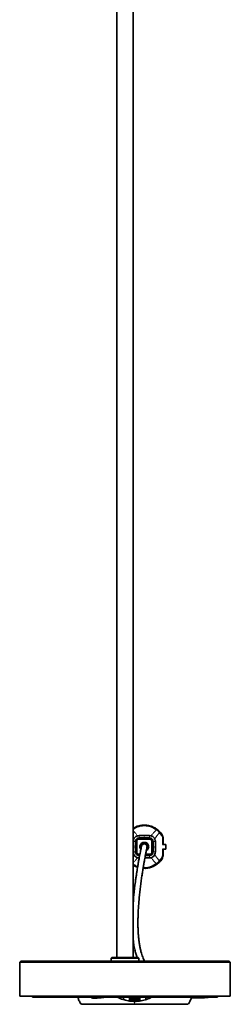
# Model space of a CAD drawing. Header units: millimetres. Extents: x 534 to 2723, y 468 to 4120.
# Tile 4 of 7: x 544 to 724, y 2433 to 3276. Entities that reach past the tile are written whole.
import ezdxf

# ---------------------------------------------------------------- set-up
doc = ezdxf.new("R2010")
doc.units = ezdxf.units.MM
doc.header["$LTSCALE"] = 15

msp = doc.modelspace()

# ---------------------------------------------------------------- linework, layer by layer
at = {"color": 7, "linetype": 'Continuous', "lineweight": 35}
for p, q in [((626.58, 3911.15), (626.58, 2472.87)), ((640.58, 2472.87), (640.58, 3911.15)), ((654.58, 2577.37), (645.58, 2577.37)), ((645.58, 2575.37), (654.58, 2575.37)), ((654.58, 2574.37), (645.58, 2574.37)), ((666.08, 2569.87), (666.08, 2575.37)), ((640.58, 2572.36), (640.58, 2563.37)), ((642.58, 2563.37), (642.58, 2572.36)), ((643.58, 2572.36), (643.58, 2563.37)), ((652.48, 2567.87), (652.38, 2567.19)), ((657.58, 2572.36), (657.58, 2563.37)), ((659.58, 2563.37), (659.58, 2572.36)), ((668.47, 2569.87), (665.55, 2569.87)), ((665.55, 2565.87), (668.47, 2565.87)), ((666.08, 2560.37), (666.08, 2565.87)), ((668.47, 2569.87), (668.58, 2567.87)), ((668.58, 2567.87), (668.47, 2565.87)), ((645.58, 2561.37), (646.3, 2561.37)), ((646.11, 2560.37), (645.58, 2560.37)), ((650.62, 2558.37), (654.58, 2558.37)), ((654.58, 2560.37), (651, 2560.37)), ((651.19, 2561.37), (654.58, 2561.37)), ((622.33, 2472.87), (621.83, 2472.37)), ((621.83, 2472.37), (621.83, 2469.87)), ((621.83, 2472.37), (645.33, 2472.37)), ((622.33, 2472.87), (644.83, 2472.87)), ((645.33, 2472.37), (644.83, 2472.87)), ((645.33, 2469.87), (645.33, 2472.37)), ((544.58, 2469.87), (543.58, 2468.87)), ((543.58, 2468.87), (543.58, 2439.87)), ((723.58, 2468.87), (543.58, 2468.87)), ((722.58, 2469.87), (544.58, 2469.87)), ((723.58, 2468.87), (722.58, 2469.87)), ((723.58, 2439.87), (723.58, 2468.87)), ((543.58, 2439.87), (723.58, 2439.87)), ((554.58, 2439.87), (554.58, 2438.87)), ((712.58, 2438.87), (554.58, 2438.87)), ((629.8, 2438.38), (629.79, 2438.87)), ((632.29, 2438.87), (632.29, 2436.82)), ((637.41, 2438.15), (637.4, 2438.87)), ((638.41, 2438.02), (638.4, 2438.87)), ((645.24, 2438.02), (645.26, 2438.87)), ((646.25, 2438.15), (646.26, 2438.87)), ((651.37, 2438.87), (651.37, 2436.82)), ((653.86, 2438.38), (653.86, 2438.87)), ((712.58, 2438.87), (712.58, 2439.87)), ((641.83, 2436.37), (638.44, 2436.55)), ((645.22, 2436.55), (641.83, 2436.37))]:
    msp.add_line(p, q, dxfattribs=at)
at = {"color": 7, "linetype": 'Continuous', "lineweight": 18}
for p, q in [((645.58, 2577.37), (645.58, 2575.37)), ((645.58, 2574.37), (645.58, 2575.37)), ((650.08, 2575.37), (650.08, 2576.03)), ((654.58, 2577.37), (654.58, 2575.37)), ((654.58, 2575.37), (654.58, 2574.37)), ((665.55, 2575.37), (665.55, 2569.87)), ((666.08, 2575.37), (665.55, 2575.37)), ((642.58, 2572.36), (640.58, 2572.36)), ((642.58, 2567.87), (641.91, 2567.87)), ((642.58, 2572.36), (643.58, 2572.36)), ((656.58, 2572.36), (656.58, 2571.6)), ((657.58, 2572.36), (656.58, 2572.36)), ((659.58, 2572.36), (657.58, 2572.36)), ((657.58, 2567.87), (658.25, 2567.87)), ((665.55, 2565.87), (665.55, 2560.37)), ((640.58, 2563.37), (642.58, 2563.37)), ((642.58, 2563.37), (643.58, 2563.37)), ((645.58, 2560.37), (645.58, 2561.37)), ((645.58, 2560.37), (645.58, 2558.37)), ((654.58, 2560.37), (654.58, 2561.37)), ((654.58, 2560.37), (654.58, 2558.37)), ((657.58, 2563.37), (656.58, 2563.37)), ((657.58, 2563.37), (659.58, 2563.37)), ((666.08, 2560.37), (665.55, 2560.37)), ((637.41, 2438.15), (638.41, 2438.02)), ((641.83, 2437.76), (645.24, 2437.95)), ((646.25, 2438.15), (645.24, 2438.02)), ((595.71, 2433.36), (641.83, 2433.36)), ((641.83, 2437.14), (645.23, 2437.33)), ((641.83, 2433.36), (687.94, 2433.36))]:
    msp.add_line(p, q, dxfattribs=at)
at = {"color": 7, "linetype": 'Continuous', "lineweight": 35, "flags": 128}
msp.add_lwpolyline([(656.58, 2563.37), (656.58, 2568.4), (656.58, 2572.36)], dxfattribs=at)
at = {"color": 7, "linetype": 'Continuous', "lineweight": 18}
for centre, start, end in [((663.34, 2577.97), 333.83044, 32.914), ((663.34, 2557.76), 327.086, 26.16956)]:
    msp.add_arc(centre, 1.83, start, end, dxfattribs=at)
at = {"color": 7, "linetype": 'Continuous', "lineweight": 35}
for radius, end in [(3, 180), (2.4, 163.71325)]:
    msp.add_arc((650.08, 2567.87), radius, 0, end, dxfattribs=at)
for points, knots in [([(640.58, 2583.73), (641.45, 2584.2), (643.23, 2585.18), (646.52, 2586.13), (650.07, 2586.48), (653.64, 2586.14), (656.94, 2585.15), (659.83, 2583.7), (661.31, 2582.55), (662.04, 2581.98)], [0, 0, 0, 0, 0.136803, 0.280715, 0.424096, 0.567922, 0.712021, 0.855965, 1, 1, 1, 1]), ([(662.04, 2581.98), (662.53, 2581.55), (663.48, 2580.71), (664.42, 2579.54), (664.88, 2578.97)], [0, 0, 0, 0, 0.50811, 1, 1, 1, 1]), ([(645.58, 2577.37), (644.92, 2577.29), (643.61, 2577.14), (641.96, 2575.98), (640.8, 2574.33), (640.65, 2573.02), (640.58, 2572.36)], [0, 0, 0, 0, 0.250163, 0.5001, 0.750092, 1, 1, 1, 1]), ([(645.58, 2575.37), (645.19, 2575.32), (644.4, 2575.23), (643.41, 2574.53), (642.71, 2573.54), (642.62, 2572.75), (642.58, 2572.36)], [0, 0, 0, 0, 0.250233, 0.50019, 0.750257, 1, 1, 1, 1]), ([(645.58, 2574.37), (645.32, 2574.34), (644.93, 2574.3), (644.47, 2574.04), (644.15, 2573.79), (643.9, 2573.47), (643.65, 2573.01), (643.61, 2572.62), (643.58, 2572.36)], [0, 0, 0, 0, 0.243707, 0.371108, 0.499992, 0.628921, 0.756366, 1, 1, 1, 1]), ([(659.58, 2572.36), (659.5, 2573.01), (659.35, 2574.32), (658.2, 2575.98), (656.55, 2577.14), (655.23, 2577.29), (654.58, 2577.37)], [0, 0, 0, 0, 0.249714, 0.499444, 0.749651, 1, 1, 1, 1]), ([(657.58, 2572.36), (657.53, 2572.75), (657.44, 2573.54), (656.75, 2574.53), (655.76, 2575.23), (654.97, 2575.32), (654.58, 2575.37)], [0, 0, 0, 0, 0.249667, 0.499369, 0.749705, 1, 1, 1, 1]), ([(656.58, 2572.36), (656.55, 2572.62), (656.51, 2573.01), (656.26, 2573.47), (656, 2573.79), (655.69, 2574.04), (655.23, 2574.3), (654.83, 2574.34), (654.58, 2574.37)], [0, 0, 0, 0, 0.243707, 0.37111, 0.499992, 0.628925, 0.756368, 1, 1, 1, 1]), ([(664.88, 2578.97), (665.23, 2578.42), (665.9, 2577.36), (666.02, 2576.02), (666.08, 2575.37)], [0, 0, 0, 0, 0.51517, 1, 1, 1, 1]), ([(647.78, 2568.54), (647.77, 2568.52), (647.76, 2568.49), (647.71, 2568.26), (647.64, 2567.93), (647.54, 2567.49), (647.39, 2566.75), (647.13, 2565.55), (646.73, 2563.56), (646.28, 2561.27), (645.82, 2558.86), (645.43, 2556.72), (645.11, 2554.96), (644.84, 2553.36), (644.56, 2551.72), (644.22, 2549.69), (643.82, 2547.2), (643.38, 2544.29), (642.91, 2541.1), (642.09, 2535.15), (641.19, 2527.83), (640.75, 2521.85), (640.58, 2519.54)], [0, 0, 0, 0, 0.040137, 0.077163, 0.111407, 0.143163, 0.17269, 0.238135, 0.293736, 0.355484, 0.405093, 0.443482, 0.476204, 0.498164, 0.52484, 0.556994, 0.594851, 0.638696, 0.687692, 0.737704, 0.898813, 1, 1, 1, 1]), ([(647.2, 2478.4), (647.08, 2478.86), (646.71, 2480.25), (646.16, 2482.93), (645.61, 2486.35), (645.21, 2489.77), (644.96, 2492.88), (644.8, 2495.59), (644.71, 2497.96), (644.65, 2500.33), (644.63, 2503.07), (644.67, 2506.45), (644.78, 2510.48), (645.01, 2515.01), (645.34, 2519.83), (645.77, 2524.73), (646.28, 2529.6), (646.84, 2534.41), (647.46, 2539.09), (648.09, 2543.49), (648.62, 2546.82), (649, 2549.17), (649.26, 2550.74), (649.48, 2552.06), (649.68, 2553.2), (649.9, 2554.43), (650.17, 2555.97), (650.54, 2557.97), (650.98, 2560.31), (651.41, 2562.51), (651.8, 2564.42), (652.04, 2565.56), (652.18, 2566.26), (652.27, 2566.67), (652.34, 2566.97), (652.38, 2567.16), (652.38, 2567.18), (652.38, 2567.19)], [0, 0, 0, 0, 0.02274, 0.069104, 0.115948, 0.157131, 0.19162, 0.220071, 0.242947, 0.263922, 0.290084, 0.321376, 0.357497, 0.397944, 0.439093, 0.479707, 0.519781, 0.55929, 0.598204, 0.636365, 0.66979, 0.686392, 0.700956, 0.713549, 0.724221, 0.734434, 0.750177, 0.772096, 0.800329, 0.835402, 0.866951, 0.904075, 0.920823, 0.938834, 0.958258, 0.979258, 1, 1, 1, 1]), ([(646.33, 2567.87), (646.37, 2568.28), (646.45, 2569.09), (647.03, 2570.14), (647.87, 2570.97), (648.94, 2571.51), (650.17, 2571.68), (651.37, 2571.45), (652.43, 2570.88), (652.93, 2570.29), (653.16, 2570)], [0, 0, 0, 0, 0.12893, 0.255377, 0.372249, 0.499138, 0.628122, 0.756951, 0.882825, 1, 1, 1, 1]), ([(646.99, 2565.73), (646.8, 2566.06), (646.42, 2566.72), (646.36, 2567.48), (646.33, 2567.87)], [0, 0, 0, 0, 0.496306, 1, 1, 1, 1]), ([(647.36, 2566.64), (647.34, 2566.66), (647.1, 2567.01), (647.09, 2567.46), (647.08, 2567.87)], [0, 0, 0, 0, 0.078487, 1, 1, 1, 1]), ([(653.16, 2570), (653.34, 2569.69), (653.72, 2569.04), (653.88, 2567.91), (653.72, 2566.74), (653.19, 2565.65), (652.48, 2564.92), (651.97, 2564.64), (651.83, 2564.56)], [0, 0, 0, 0, 0.1671583, 0.3581283, 0.5252886, 0.725076, 0.9246173, 1, 1, 1, 1]), ([(653.08, 2567.87), (653.03, 2567.48), (652.93, 2566.71), (652.48, 2565.92), (652.1, 2565.68), (652.05, 2565.65)], [0, 0, 0, 0, 0.464955, 0.92991, 1, 1, 1, 1]), ([(640.58, 2563.37), (640.65, 2562.72), (640.8, 2561.41), (641.96, 2559.75), (643.61, 2558.59), (644.92, 2558.44), (645.58, 2558.37)], [0, 0, 0, 0, 0.249714, 0.499444, 0.749651, 1, 1, 1, 1]), ([(642.58, 2563.37), (642.62, 2562.98), (642.71, 2562.19), (643.41, 2561.2), (644.4, 2560.5), (645.19, 2560.41), (645.58, 2560.37)], [0, 0, 0, 0, 0.249667, 0.499369, 0.749705, 1, 1, 1, 1]), ([(643.58, 2563.37), (643.6, 2563.15), (643.65, 2562.69), (644, 2562.09), (644.51, 2561.64), (645.07, 2561.4), (645.44, 2561.38), (645.58, 2561.37)], [0, 0, 0, 0, 0.2164836, 0.4335573, 0.6475008, 0.8622045, 1, 1, 1, 1]), ([(654.58, 2561.37), (654.8, 2561.39), (655.25, 2561.43), (655.85, 2561.78), (656.31, 2562.29), (656.54, 2562.85), (656.57, 2563.23), (656.58, 2563.37)], [0, 0, 0, 0, 0.214921, 0.4305, 0.643322, 0.858217, 1, 1, 1, 1]), ([(654.58, 2560.37), (654.97, 2560.41), (655.76, 2560.5), (656.75, 2561.2), (657.44, 2562.19), (657.53, 2562.98), (657.58, 2563.37)], [0, 0, 0, 0, 0.250233, 0.50019, 0.750257, 1, 1, 1, 1]), ([(654.58, 2558.37), (655.23, 2558.44), (656.55, 2558.59), (658.2, 2559.75), (659.35, 2561.41), (659.5, 2562.72), (659.58, 2563.37)], [0, 0, 0, 0, 0.250163, 0.5001, 0.750092, 1, 1, 1, 1]), ([(664.88, 2556.77), (664.42, 2556.19), (663.48, 2555.02), (662.53, 2554.18), (662.04, 2553.76)], [0, 0, 0, 0, 0.49189, 1, 1, 1, 1]), ([(666.08, 2560.37), (666.02, 2559.72), (665.9, 2558.37), (665.23, 2557.31), (664.88, 2556.77)], [0, 0, 0, 0, 0.48483, 1, 1, 1, 1]), ([(644.33, 2550.35), (643.98, 2550.45), (642.57, 2550.83), (641.43, 2551.5), (640.58, 2552.01)], [0, 0, 0, 0, 0.251217, 1, 1, 1, 1]), ([(662.04, 2553.76), (661.31, 2553.18), (659.83, 2552.03), (656.95, 2550.58), (653.66, 2549.63), (650.91, 2549.25), (649.39, 2549.43), (649.05, 2549.47)], [0, 0, 0, 0, 0.23277, 0.465996, 0.699023, 0.931192, 1, 1, 1, 1]), ([(640.58, 2488.27), (640.67, 2487.49), (640.9, 2485.34), (641.36, 2482.49), (641.78, 2480.55), (641.95, 2479.73)], [0, 0, 0, 0, 0.246864, 0.680332, 1, 1, 1, 1]), ([(643.87, 2472.87), (643.48, 2474.01), (642.81, 2475.96), (642.29, 2478.43), (642.07, 2479.44)], [0, 0, 0, 0, 0.590165, 1, 1, 1, 1]), ([(650.2, 2469.87), (649.7, 2471.02), (648.65, 2473.48), (647.62, 2476.46), (647.17, 2478.5), (647.12, 2478.69)], [0, 0, 0, 0, 0.4469226, 0.9471513, 1, 1, 1, 1]), ([(593.2, 2438.87), (593.52, 2437.99), (594.21, 2436.06), (595.21, 2434.27), (595.75, 2433.3)], [0, 0, 0, 0, 0.455721, 1, 1, 1, 1]), ([(604.46, 2438.87), (604.67, 2438.7), (605.22, 2438.28), (605.54, 2438.3), (606.05, 2438.17), (606.52, 2438.15), (607.09, 2438.14), (607.76, 2438.15), (608.62, 2438.19), (610.17, 2438.29), (612.66, 2438.48), (615.29, 2438.74), (616.57, 2438.87)], [0, 0, 0, 0, 0.032995, 0.085558, 0.148493, 0.205675, 0.269794, 0.355106, 0.443776, 0.532796, 0.771992, 1, 1, 1, 1]), ([(641.83, 2435.37), (640.36, 2435.42), (637.39, 2435.54), (632.8, 2436.59), (629.4, 2437.69), (627.67, 2438.72), (627.41, 2438.87)], [0, 0, 0, 0, 0.293549, 0.59308, 0.940358, 1, 1, 1, 1]), ([(630.09, 2437.7), (630.04, 2437.76), (629.91, 2437.9), (629.82, 2438.14), (629.81, 2438.32), (629.8, 2438.38)], [0, 0, 0, 0, 0.3066445, 0.7521438, 1, 1, 1, 1]), ([(637.36, 2438.59), (637.35, 2438.3), (637.35, 2437.86), (637.34, 2437.28), (637.33, 2436.99), (637.33, 2436.84)], [0, 0, 0, 0, 0.4999327, 0.7499647, 1, 1, 1, 1]), ([(637.44, 2436.68), (637.44, 2436.69), (637.44, 2436.72), (637.43, 2436.92), (637.43, 2437.23), (637.42, 2437.6), (637.42, 2437.93), (637.41, 2438.11), (637.41, 2438.15)], [0, 0, 0, 0, 0.185846, 0.371681, 0.558009, 0.746244, 0.936972, 1, 1, 1, 1]), ([(638.41, 2438.02), (638.42, 2437.88), (638.42, 2437.61), (638.43, 2437.2), (638.43, 2436.87), (638.44, 2436.64), (638.44, 2436.56), (638.44, 2436.55), (638.44, 2436.55)], [0, 0, 0, 0, 0.191549, 0.383127, 0.573891, 0.763079, 0.950848, 1, 1, 1, 1]), ([(656.21, 2438.87), (655.6, 2438.54), (653.54, 2437.44), (649.64, 2436.23), (645.41, 2435.46), (642.77, 2435.39), (641.83, 2435.37)], [0, 0, 0, 0, 0.1395475, 0.4714381, 0.8121699, 1, 1, 1, 1]), ([(645.24, 2438.02), (645.24, 2437.88), (645.24, 2437.61), (645.23, 2437.2), (645.22, 2436.87), (645.22, 2436.64), (645.22, 2436.56), (645.22, 2436.55), (645.22, 2436.55)], [0, 0, 0, 0, 0.191549, 0.383127, 0.573891, 0.763079, 0.950847, 1, 1, 1, 1]), ([(646.22, 2436.68), (646.22, 2436.69), (646.22, 2436.72), (646.22, 2436.92), (646.23, 2437.23), (646.24, 2437.6), (646.24, 2437.93), (646.25, 2438.11), (646.25, 2438.15)], [0, 0, 0, 0, 0.185847, 0.371681, 0.558009, 0.746244, 0.936972, 1, 1, 1, 1]), ([(646.3, 2438.59), (646.3, 2438.27), (646.32, 2437.68), (646.33, 2437.1), (646.33, 2436.84)], [0, 0, 0, 0, 0.5599998, 1, 1, 1, 1]), ([(653.5, 2437.63), (653.58, 2437.71), (653.74, 2437.87), (653.84, 2438.14), (653.85, 2438.32), (653.86, 2438.38)], [0, 0, 0, 0, 0.382291, 0.779328, 1, 1, 1, 1]), ([(687.91, 2433.3), (688.6, 2434.53), (689.61, 2436.31), (690.21, 2438.26), (690.4, 2438.87)], [0, 0, 0, 0, 0.691143, 1, 1, 1, 1]), ([(690.3, 2438.56), (690.71, 2438.53), (691.74, 2438.45), (693.4, 2438.37), (695.29, 2438.32), (697.25, 2438.32), (699.26, 2438.38), (701.26, 2438.5), (703.03, 2438.65), (704.24, 2438.78), (704.81, 2438.85), (704.93, 2438.87)], [0, 0, 0, 0, 0.078812, 0.196391, 0.320801, 0.451888, 0.589451, 0.732913, 0.871549, 0.973494, 1, 1, 1, 1]), ([(595.71, 2433.36), (595.75, 2433.31), (595.79, 2433.26), (596.07, 2433.22), (596.09, 2433.22)], [0, 0, 0, 0, 0.927632, 1, 1, 1, 1]), ([(596.09, 2433.22), (596.3, 2433.18), (596.74, 2433.1), (597.99, 2433.01), (599.22, 2432.95), (600.24, 2432.93), (600.55, 2432.93)], [0, 0, 0, 0, 0.276455, 0.575271, 0.87354, 1, 1, 1, 1]), ([(600.87, 2432.87), (600.12, 2432.87), (598.42, 2432.87), (596.97, 2432.87), (596.39, 2432.87), (596.95, 2432.87), (598.61, 2432.87), (601.34, 2432.87), (605.06, 2432.87), (609.69, 2432.87), (615.11, 2432.87), (621.19, 2432.87), (627.77, 2432.87), (634.71, 2432.87), (639.45, 2432.87), (641.83, 2432.87)], [0, 0, 0, 0, 0.059934, 0.138086, 0.216511, 0.294937, 0.373088, 0.451441, 0.529933, 0.608096, 0.686387, 0.764922, 0.843106, 0.921346, 1, 1, 1, 1]), ([(637.33, 2436.84), (637.32, 2436.73), (637.29, 2436.5), (637.11, 2436.2), (636.84, 2435.98), (636.56, 2435.87), (636.39, 2435.86), (636.33, 2435.86)], [0, 0, 0, 0, 0.222936, 0.445944, 0.66682, 0.883214, 1, 1, 1, 1]), ([(638.44, 2436.55), (638.25, 2436.57), (637.92, 2436.61), (637.58, 2436.66), (637.44, 2436.68)], [0, 0, 0, 0, 0.559909, 1, 1, 1, 1]), ([(641.83, 2432.87), (644.21, 2432.87), (648.95, 2432.87), (655.89, 2432.87), (662.47, 2432.87), (668.55, 2432.87), (673.97, 2432.87), (678.59, 2432.87), (682.32, 2432.87), (685.04, 2432.87), (686.71, 2432.87), (687.25, 2432.87), (686.76, 2432.87), (685.5, 2432.87), (684.87, 2432.87)], [0, 0, 0, 0, 0.083668, 0.166897, 0.250066, 0.333608, 0.416891, 0.500036, 0.583533, 0.666881, 0.750015, 0.83344, 0.916866, 1, 1, 1, 1]), ([(646.22, 2436.68), (646.03, 2436.65), (645.7, 2436.61), (645.37, 2436.57), (645.22, 2436.55)], [0, 0, 0, 0, 0.560088, 1, 1, 1, 1]), ([(647.07, 2435.9), (647.05, 2435.91), (646.92, 2435.92), (646.7, 2436.06), (646.48, 2436.3), (646.35, 2436.58), (646.34, 2436.77), (646.33, 2436.84)], [0, 0, 0, 0, 0.051965, 0.30552, 0.561533, 0.822953, 1, 1, 1, 1]), ([(685.17, 2432.95), (685.3, 2432.95), (685.99, 2432.97), (686.84, 2433.05), (687.71, 2433.19), (687.87, 2433.31), (687.94, 2433.36)], [0, 0, 0, 0, 0.068009, 0.377004, 0.687467, 1, 1, 1, 1])]:
    msp.add_open_spline(points, degree=3, knots=knots, dxfattribs=at)
at = {"color": 7, "linetype": 'Continuous', "lineweight": 18}
for points, knots in [([(640.58, 2582.58), (641.01, 2582.89), (642.04, 2583.65), (644.22, 2584.67), (647, 2585.48), (650.07, 2585.77), (653.15, 2585.48), (655.94, 2584.68), (658.32, 2583.54), (659.51, 2582.66), (660.1, 2582.23)], [0, 0, 0, 0, 0.091192, 0.219987, 0.350493, 0.481719, 0.613454, 0.744184, 0.872888, 1, 1, 1, 1]), ([(644.43, 2577.14), (644.24, 2577.38), (643.69, 2578.08), (642.38, 2579.6), (641.12, 2581.02), (640.58, 2581.63)], [0, 0, 0, 0, 0.230038, 0.6701, 1, 1, 1, 1]), ([(660.1, 2582.23), (659.38, 2581.41), (657.94, 2579.78), (656.47, 2578.08), (655.92, 2577.38), (655.73, 2577.14)], [0, 0, 0, 0, 0.396094, 0.79242, 1, 1, 1, 1]), ([(660.1, 2582.23), (660.52, 2582.31), (661.27, 2582.47), (661.81, 2582.13), (662.04, 2581.98)], [0, 0, 0, 0, 0.56, 1, 1, 1, 1]), ([(662.76, 2579.69), (662.64, 2580), (662.41, 2580.65), (661.69, 2581.44), (660.89, 2581.98), (660.36, 2582.15), (660.1, 2582.23)], [0, 0, 0, 0, 0.273178, 0.561683, 0.786821, 1, 1, 1, 1]), ([(662.04, 2581.98), (662.2, 2581.82), (662.51, 2581.5), (662.83, 2580.73), (662.78, 2580.08), (662.76, 2579.69)], [0, 0, 0, 0, 0.277084, 0.562247, 1, 1, 1, 1]), ([(640.58, 2575.54), (640.72, 2575.36), (640.98, 2575.01), (641.15, 2574.78), (641.22, 2574.67)], [0, 0, 0, 0, 0.548258, 1, 1, 1, 1]), ([(648.35, 2575.37), (648.46, 2575.47), (648.69, 2575.69), (649.27, 2575.96), (649.76, 2576), (650.08, 2576.03)], [0, 0, 0, 0, 0.236299, 0.500302, 1, 1, 1, 1]), ([(650.08, 2576.03), (650.4, 2576), (650.88, 2575.96), (651.46, 2575.69), (651.7, 2575.48), (651.81, 2575.37)], [0, 0, 0, 0, 0.4998106, 0.7503848, 1, 1, 1, 1]), ([(658.94, 2574.66), (659.02, 2574.78), (659.31, 2575.21), (660.15, 2576.32), (661.32, 2577.85), (662.27, 2579.07), (662.76, 2579.69)], [0, 0, 0, 0, 0.10101, 0.391303, 0.690568, 1, 1, 1, 1]), ([(662.76, 2579.69), (663.14, 2579.33), (663.88, 2578.63), (664.63, 2577.64), (664.99, 2577.17)], [0, 0, 0, 0, 0.51704, 1, 1, 1, 1]), ([(664.99, 2577.17), (665.15, 2576.89), (665.45, 2576.4), (665.52, 2575.69), (665.55, 2575.37)], [0, 0, 0, 0, 0.554625, 1, 1, 1, 1]), ([(641.91, 2567.87), (641.94, 2568.19), (641.98, 2568.66), (642.25, 2569.25), (642.47, 2569.48), (642.58, 2569.6)], [0, 0, 0, 0, 0.499811, 0.750385, 1, 1, 1, 1]), ([(642.58, 2566.13), (642.48, 2566.24), (642.25, 2566.48), (641.99, 2567.06), (641.94, 2567.55), (641.91, 2567.87)], [0, 0, 0, 0, 0.2364642, 0.5006638, 1, 1, 1, 1]), ([(647.12, 2478.69), (646.77, 2480.15), (646.04, 2483.11), (645.26, 2488.45), (644.74, 2494.31), (644.51, 2500.44), (644.53, 2507.46), (644.86, 2515.4), (645.53, 2524.15), (646.45, 2532.68), (647.5, 2540.81), (648.56, 2547.57), (649.52, 2552.92), (650.29, 2557.14), (651, 2560.8), (651.5, 2563.3), (651.84, 2564.94), (652.06, 2566), (652.24, 2566.84), (652.38, 2567.44), (652.46, 2567.81), (652.47, 2567.85), (652.48, 2567.87)], [0, 0, 0, 0, 0.066305, 0.13554, 0.200205, 0.261272, 0.319519, 0.395401, 0.46796, 0.537549, 0.604261, 0.668215, 0.711588, 0.75422, 0.796834, 0.840462, 0.864165, 0.888719, 0.914348, 0.941283, 0.969757, 1, 1, 1, 1]), ([(657.58, 2569.6), (657.68, 2569.49), (657.9, 2569.26), (658.17, 2568.67), (658.22, 2568.18), (658.25, 2567.87)], [0, 0, 0, 0, 0.236464, 0.500664, 1, 1, 1, 1]), ([(658.25, 2567.87), (658.22, 2567.55), (658.17, 2567.07), (657.91, 2566.48), (657.69, 2566.25), (657.58, 2566.13)], [0, 0, 0, 0, 0.4998106, 0.7503848, 1, 1, 1, 1]), ([(641.22, 2561.07), (641.15, 2560.96), (640.99, 2560.73), (640.72, 2560.38), (640.58, 2560.19)], [0, 0, 0, 0, 0.459239, 1, 1, 1, 1]), ([(640.58, 2554.1), (641.12, 2554.71), (642.38, 2556.13), (643.69, 2557.65), (644.24, 2558.36), (644.43, 2558.6)], [0, 0, 0, 0, 0.329592, 0.769561, 1, 1, 1, 1]), ([(651.81, 2560.37), (651.7, 2560.26), (651.47, 2560.05), (651.14, 2559.87), (650.93, 2559.84), (650.89, 2559.84)], [0, 0, 0, 0, 0.417045, 0.883006, 1, 1, 1, 1]), ([(655.73, 2558.6), (655.92, 2558.36), (656.47, 2557.65), (657.94, 2555.95), (659.38, 2554.32), (660.1, 2553.51)], [0, 0, 0, 0, 0.207217, 0.603622, 1, 1, 1, 1]), ([(662.76, 2556.04), (662.06, 2556.95), (660.68, 2558.71), (659.47, 2560.31), (659.02, 2560.95), (658.94, 2561.07)], [0, 0, 0, 0, 0.4637183, 0.9057001, 1, 1, 1, 1]), ([(660.1, 2553.51), (660.43, 2553.62), (661.11, 2553.85), (661.93, 2554.53), (662.5, 2555.29), (662.67, 2555.8), (662.76, 2556.04)], [0, 0, 0, 0, 0.273178, 0.561683, 0.786821, 1, 1, 1, 1]), ([(662.76, 2556.04), (662.79, 2555.8), (662.84, 2555.3), (662.66, 2554.46), (662.28, 2554.02), (662.04, 2553.76)], [0, 0, 0, 0, 0.2770838, 0.5622469, 1, 1, 1, 1]), ([(664.99, 2558.57), (664.63, 2558.09), (663.88, 2557.1), (663.14, 2556.41), (662.76, 2556.04)], [0, 0, 0, 0, 0.48296, 1, 1, 1, 1]), ([(665.55, 2560.37), (665.54, 2560.17), (665.51, 2559.76), (665.32, 2559.12), (665.11, 2558.78), (664.99, 2558.57)], [0, 0, 0, 0, 0.283414, 0.565135, 1, 1, 1, 1]), ([(644.45, 2551.07), (644.39, 2551.08), (643.41, 2551.35), (642.06, 2552.1), (641.01, 2552.84), (640.58, 2553.15)], [0, 0, 0, 0, 0.036993, 0.599881, 1, 1, 1, 1]), ([(660.1, 2553.51), (659.51, 2553.07), (658.32, 2552.2), (655.94, 2551.05), (653.16, 2550.28), (650.79, 2549.96), (649.47, 2550.11), (649.16, 2550.15)], [0, 0, 0, 0, 0.2274569, 0.4584444, 0.6925004, 0.9278479, 1, 1, 1, 1]), ([(662.04, 2553.76), (661.73, 2553.58), (661.18, 2553.26), (660.43, 2553.43), (660.1, 2553.51)], [0, 0, 0, 0, 0.56, 1, 1, 1, 1]), ([(638.42, 2437.95), (638.98, 2437.89), (640.12, 2437.78), (641.26, 2437.76), (641.83, 2437.76)], [0, 0, 0, 0, 0.499719, 1, 1, 1, 1]), ([(638.43, 2437.33), (638.99, 2437.27), (640.12, 2437.16), (641.26, 2437.15), (641.83, 2437.14)], [0, 0, 0, 0, 0.500152, 1, 1, 1, 1]), ([(641.83, 2437.76), (641.83, 2437.64), (641.83, 2437.43), (641.83, 2437.23), (641.83, 2437.14)], [0, 0, 0, 0, 0.559994, 1, 1, 1, 1]), ([(641.83, 2436.37), (641.83, 2436.51), (641.83, 2436.77), (641.83, 2437.03), (641.83, 2437.14)], [0, 0, 0, 0, 0.561175, 1, 1, 1, 1]), ([(641.83, 2435.37), (641.83, 2435.55), (641.83, 2435.89), (641.83, 2436.22), (641.83, 2436.37)], [0, 0, 0, 0, 0.561988, 1, 1, 1, 1]), ([(641.83, 2435.37), (641.83, 2434.99), (641.83, 2434.31), (641.83, 2433.66), (641.83, 2433.36)], [0, 0, 0, 0, 0.556648, 1, 1, 1, 1]), ([(641.83, 2432.87), (641.83, 2432.87), (641.83, 2432.89), (641.83, 2433.04), (641.83, 2433.24), (641.83, 2433.36)], [0, 0, 0, 0, 0.276553, 0.562642, 1, 1, 1, 1])]:
    msp.add_open_spline(points, degree=3, knots=knots, dxfattribs=at)

doc.saveas('drawing.dxf')
